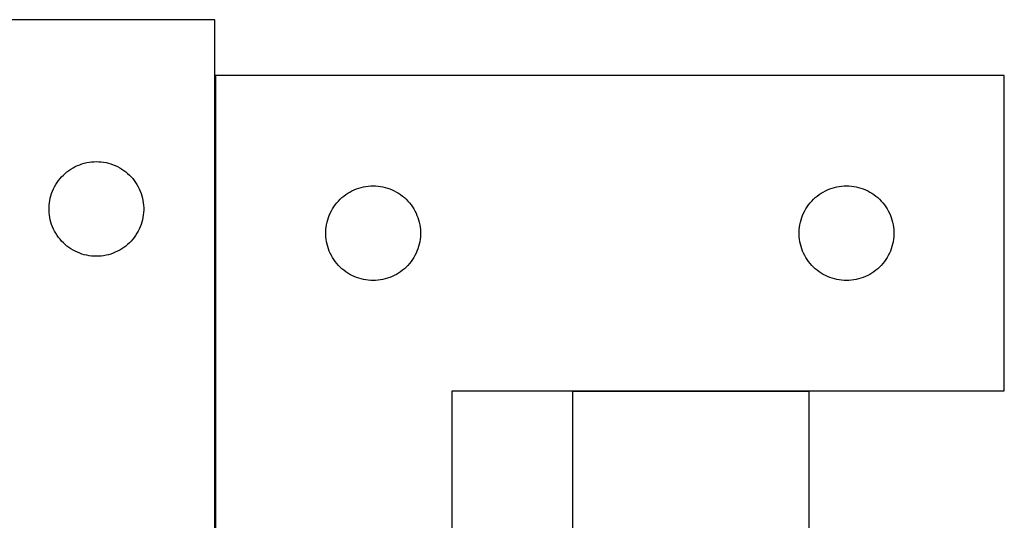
# Model space of a CAD drawing. Header units: millimetres. Extents: x 7 to 1493, y 7 to 438.
# Tile 5 of 6: x 879 to 1191, y 266 to 424. Entities that reach past the tile are written whole.
import ezdxf

# ---------------------------------------------------------------- set-up
doc = ezdxf.new("R2010")
doc.units = ezdxf.units.MM
doc.layers.add('COMMON', color=5, linetype='CONTINUOUS', true_color=0x0000ff)
doc.layers.add('CUT', color=7, linetype='CONTINUOUS', true_color=0x000000)

msp = doc.modelspace()

# ---------------------------------------------------------------- linework, layer by layer
at = {"layer": 'COMMON'}
for p, q in [((941.278071, 124.422915), (941.278071, 406.738149)), ((1129.579478, 306.638149), (1054.579478, 306.638149))]:
    msp.add_line(p, q, dxfattribs=at)
at = {"layer": 'CUT'}
for p, q in [((941.17807, 424.422915), (866.17807, 424.422915)), ((941.17807, 124.422915), (941.17807, 424.422915)), ((941.378071, 406.738149), (941.378071, 106.738149)), ((1191.378071, 406.738149), (941.378071, 406.738149)), ((1191.378071, 306.738149), (1191.378071, 406.738149)), ((896.289849, 377.477193), (896.971663, 377.840221)), ((896.971663, 377.840221), (897.671261, 378.167668)), ((897.671261, 378.167668), (898.386789, 378.458667)), ((898.386789, 378.458667), (899.116348, 378.712445)), ((899.116348, 378.712445), (899.858003, 378.92833)), ((899.858003, 378.92833), (900.609789, 379.10575)), ((900.609789, 379.10575), (901.369711, 379.244233)), ((901.369711, 379.244233), (902.135755, 379.343413)), ((902.135755, 379.343413), (902.905889, 379.403026)), ((902.905889, 379.403026), (903.67807, 379.422915)), ((903.67807, 379.422915), (904.450251, 379.403026)), ((904.450251, 379.403026), (905.220385, 379.343413)), ((905.220385, 379.343413), (905.986429, 379.244233)), ((905.986429, 379.244233), (906.746351, 379.10575)), ((906.746351, 379.10575), (907.498137, 378.92833)), ((907.498137, 378.92833), (908.239792, 378.712445)), ((908.239792, 378.712445), (908.969351, 378.458667)), ((908.969351, 378.458667), (909.684879, 378.167668)), ((909.684879, 378.167668), (910.384477, 377.840221)), ((910.384477, 377.840221), (911.066291, 377.477193)), ((892.159863, 374.031812), (892.66979, 374.612015)), ((892.66979, 374.612015), (893.208908, 375.165197)), ((893.208908, 375.165197), (893.775788, 375.689894)), ((893.775788, 375.689894), (894.368928, 376.184712)), ((894.368928, 376.184712), (894.986754, 376.64834)), ((894.986754, 376.64834), (895.627627, 377.079548)), ((895.627627, 377.079548), (896.289849, 377.477193)), ((911.066291, 377.477193), (911.728513, 377.079548)), ((911.728513, 377.079548), (912.369386, 376.64834)), ((912.369386, 376.64834), (912.987212, 376.184712)), ((912.987212, 376.184712), (913.580352, 375.689894)), ((913.580352, 375.689894), (914.147232, 375.165197)), ((914.147232, 375.165197), (914.68635, 374.612015)), ((914.68635, 374.612015), (915.196277, 374.031812)), ((890.092536, 370.78163), (890.437888, 371.472566)), ((890.437888, 371.472566), (890.818351, 372.144807)), ((890.818351, 372.144807), (891.232915, 372.79657)), ((891.232915, 372.79657), (891.680481, 373.426129)), ((891.680481, 373.426129), (892.159863, 374.031812)), ((915.196277, 374.031812), (915.675659, 373.426129)), ((915.675659, 373.426129), (916.123225, 372.79657)), ((916.123225, 372.79657), (916.537789, 372.144807)), ((916.537789, 372.144807), (916.918252, 371.472566)), ((916.918252, 371.472566), (917.263604, 370.78163)), ((987.558004, 371.243565), (988.30979, 371.420984)), ((988.30979, 371.420984), (989.069712, 371.559467)), ((989.069712, 371.559467), (989.835756, 371.658647)), ((989.835756, 371.658647), (990.60589, 371.71826)), ((990.60589, 371.71826), (991.378071, 371.738149)), ((991.378071, 371.738149), (992.150252, 371.71826)), ((992.150252, 371.71826), (992.920386, 371.658647)), ((992.920386, 371.658647), (993.68643, 371.559467)), ((993.68643, 371.559467), (994.446352, 371.420984)), ((994.446352, 371.420984), (995.198138, 371.243565)), ((1137.558004, 371.243565), (1138.30979, 371.420984)), ((1138.30979, 371.420984), (1139.069712, 371.559467)), ((1139.069712, 371.559467), (1139.835756, 371.658647)), ((1139.835756, 371.658647), (1140.60589, 371.71826)), ((1140.60589, 371.71826), (1141.378071, 371.738149)), ((1141.378071, 371.738149), (1142.150252, 371.71826)), ((1142.150252, 371.71826), (1142.920386, 371.658647)), ((1142.920386, 371.658647), (1143.68643, 371.559467)), ((1143.68643, 371.559467), (1144.446352, 371.420984)), ((1144.446352, 371.420984), (1145.198138, 371.243565)), ((889.079104, 367.868231), (889.275822, 368.615199)), ((889.275822, 368.615199), (889.510732, 369.35105)), ((889.510732, 369.35105), (889.78321, 370.073833)), ((889.78321, 370.073833), (890.092536, 370.78163)), ((917.263604, 370.78163), (917.57293, 370.073833)), ((917.57293, 370.073833), (917.845408, 369.35105)), ((917.845408, 369.35105), (918.080318, 368.615199)), ((918.080318, 368.615199), (918.277036, 367.868231)), ((981.475789, 368.005128), (982.068929, 368.499946)), ((982.068929, 368.499946), (982.686755, 368.963574)), ((982.686755, 368.963574), (983.327628, 369.394782)), ((983.327628, 369.394782), (983.98985, 369.792427)), ((983.98985, 369.792427), (984.671664, 370.155455)), ((984.671664, 370.155455), (985.371262, 370.482902)), ((985.371262, 370.482902), (986.08679, 370.773901)), ((986.08679, 370.773901), (986.816349, 371.027679)), ((986.816349, 371.027679), (987.558004, 371.243565)), ((995.198138, 371.243565), (995.939793, 371.027679)), ((995.939793, 371.027679), (996.669352, 370.773901)), ((996.669352, 370.773901), (997.38488, 370.482902)), ((997.38488, 370.482902), (998.084478, 370.155455)), ((998.084478, 370.155455), (998.766292, 369.792427)), ((998.766292, 369.792427), (999.428514, 369.394782)), ((999.428514, 369.394782), (1000.069387, 368.963574)), ((1000.069387, 368.963574), (1000.687213, 368.499946)), ((1000.687213, 368.499946), (1001.280353, 368.005128)), ((1131.475789, 368.005128), (1132.068929, 368.499946)), ((1132.068929, 368.499946), (1132.686755, 368.963574)), ((1132.686755, 368.963574), (1133.327628, 369.394782)), ((1133.327628, 369.394782), (1133.98985, 369.792427)), ((1133.98985, 369.792427), (1134.671664, 370.155455)), ((1134.671664, 370.155455), (1135.371262, 370.482902)), ((1135.371262, 370.482902), (1136.08679, 370.773901)), ((1136.08679, 370.773901), (1136.816349, 371.027679)), ((1136.816349, 371.027679), (1137.558004, 371.243565)), ((1145.198138, 371.243565), (1145.939793, 371.027679)), ((1145.939793, 371.027679), (1146.669352, 370.773901)), ((1146.669352, 370.773901), (1147.38488, 370.482902)), ((1147.38488, 370.482902), (1148.084478, 370.155455)), ((1148.084478, 370.155455), (1148.766292, 369.792427)), ((1148.766292, 369.792427), (1149.428514, 369.394782)), ((1149.428514, 369.394782), (1150.069387, 368.963574)), ((1150.069387, 368.963574), (1150.687213, 368.499946)), ((1150.687213, 368.499946), (1151.280353, 368.005128)), ((888.683043, 364.809133), (888.722807, 365.580547)), ((888.722807, 365.580547), (888.80223, 366.34889)), ((888.80223, 366.34889), (888.921101, 367.112126)), ((888.921101, 367.112126), (889.079104, 367.868231)), ((918.277036, 367.868231), (918.435039, 367.112126)), ((918.435039, 367.112126), (918.55391, 366.34889)), ((918.55391, 366.34889), (918.633333, 365.580547)), ((918.633333, 365.580547), (918.673097, 364.809133)), ((978.518352, 364.460041), (978.932916, 365.111805)), ((978.932916, 365.111805), (979.380482, 365.741363)), ((979.380482, 365.741363), (979.859864, 366.347046)), ((979.859864, 366.347046), (980.369791, 366.927249)), ((980.369791, 366.927249), (980.908909, 367.480432)), ((980.908909, 367.480432), (981.475789, 368.005128)), ((1001.280353, 368.005128), (1001.847233, 367.480432)), ((1001.847233, 367.480432), (1002.386351, 366.927249)), ((1002.386351, 366.927249), (1002.896278, 366.347046)), ((1002.896278, 366.347046), (1003.37566, 365.741363)), ((1003.37566, 365.741363), (1003.823226, 365.111805)), ((1003.823226, 365.111805), (1004.23779, 364.460041)), ((1128.518352, 364.460041), (1128.932916, 365.111805)), ((1128.932916, 365.111805), (1129.380482, 365.741363)), ((1129.380482, 365.741363), (1129.859864, 366.347046)), ((1129.859864, 366.347046), (1130.369791, 366.927249)), ((1130.369791, 366.927249), (1130.908909, 367.480432)), ((1130.908909, 367.480432), (1131.475789, 368.005128)), ((1151.280353, 368.005128), (1151.847233, 367.480432)), ((1151.847233, 367.480432), (1152.386351, 366.927249)), ((1152.386351, 366.927249), (1152.896278, 366.347046)), ((1152.896278, 366.347046), (1153.37566, 365.741363)), ((1153.37566, 365.741363), (1153.823226, 365.111805)), ((1153.823226, 365.111805), (1154.23779, 364.460041)), ((888.683043, 364.036696), (888.683043, 364.809133)), ((888.722807, 363.265283), (888.683043, 364.036696)), ((888.80223, 362.496939), (888.722807, 363.265283)), ((888.921101, 361.733703), (888.80223, 362.496939)), ((918.55391, 362.496939), (918.435039, 361.733703)), ((918.633333, 363.265283), (918.55391, 362.496939)), ((918.673097, 364.036696), (918.633333, 363.265283)), ((918.673097, 364.809133), (918.673097, 364.036696)), ((977.210733, 361.666284), (977.483211, 362.389067)), ((977.483211, 362.389067), (977.792537, 363.096865)), ((977.792537, 363.096865), (978.137889, 363.7878)), ((978.137889, 363.7878), (978.518352, 364.460041)), ((1004.23779, 364.460041), (1004.618253, 363.7878)), ((1004.618253, 363.7878), (1004.963605, 363.096865)), ((1004.963605, 363.096865), (1005.272931, 362.389067)), ((1005.272931, 362.389067), (1005.545409, 361.666284)), ((1127.210733, 361.666284), (1127.483211, 362.389067)), ((1127.483211, 362.389067), (1127.792537, 363.096865)), ((1127.792537, 363.096865), (1128.137889, 363.7878)), ((1128.137889, 363.7878), (1128.518352, 364.460041)), ((1154.23779, 364.460041), (1154.618253, 363.7878)), ((1154.618253, 363.7878), (1154.963605, 363.096865)), ((1154.963605, 363.096865), (1155.272931, 362.389067)), ((1155.272931, 362.389067), (1155.545409, 361.666284)), ((889.079104, 360.977598), (888.921101, 361.733703)), ((889.275822, 360.23063), (889.079104, 360.977598)), ((889.510732, 359.494779), (889.275822, 360.23063)), ((889.78321, 358.771996), (889.510732, 359.494779)), ((917.845408, 359.494779), (917.57293, 358.771996)), ((918.080318, 360.23063), (917.845408, 359.494779)), ((918.277036, 360.977598), (918.080318, 360.23063)), ((918.435039, 361.733703), (918.277036, 360.977598)), ((976.502231, 358.664124), (976.621102, 359.42736)), ((976.621102, 359.42736), (976.779105, 360.183465)), ((976.779105, 360.183465), (976.975823, 360.930433)), ((976.975823, 360.930433), (977.210733, 361.666284)), ((1005.545409, 361.666284), (1005.780319, 360.930433)), ((1005.780319, 360.930433), (1005.977037, 360.183465)), ((1005.977037, 360.183465), (1006.13504, 359.42736)), ((1006.13504, 359.42736), (1006.253911, 358.664124)), ((1126.502231, 358.664124), (1126.621102, 359.42736)), ((1126.621102, 359.42736), (1126.779105, 360.183465)), ((1126.779105, 360.183465), (1126.975823, 360.930433)), ((1126.975823, 360.930433), (1127.210733, 361.666284)), ((1155.545409, 361.666284), (1155.780319, 360.930433)), ((1155.780319, 360.930433), (1155.977037, 360.183465)), ((1155.977037, 360.183465), (1156.13504, 359.42736)), ((1156.13504, 359.42736), (1156.253911, 358.664124)), ((890.092536, 358.064199), (889.78321, 358.771996)), ((890.437888, 357.373263), (890.092536, 358.064199)), ((890.818351, 356.701023), (890.437888, 357.373263)), ((891.232915, 356.049259), (890.818351, 356.701023)), ((891.680481, 355.4197), (891.232915, 356.049259)), ((916.123225, 356.049259), (915.675659, 355.4197)), ((916.537789, 356.701023), (916.123225, 356.049259)), ((916.918252, 357.373263), (916.537789, 356.701023)), ((917.263604, 358.064199), (916.918252, 357.373263)), ((917.57293, 358.771996), (917.263604, 358.064199)), ((976.383044, 357.124367), (976.422808, 357.895781)), ((976.383044, 356.35193), (976.383044, 357.124367)), ((976.422808, 355.580517), (976.383044, 356.35193)), ((976.422808, 357.895781), (976.502231, 358.664124)), ((1006.253911, 358.664124), (1006.333334, 357.895781)), ((1006.333334, 357.895781), (1006.373098, 357.124367)), ((1006.373098, 356.35193), (1006.333334, 355.580517)), ((1006.373098, 357.124367), (1006.373098, 356.35193)), ((1126.383044, 357.124367), (1126.422808, 357.895781)), ((1126.383044, 356.35193), (1126.383044, 357.124367)), ((1126.422808, 355.580517), (1126.383044, 356.35193)), ((1126.422808, 357.895781), (1126.502231, 358.664124)), ((1156.253911, 358.664124), (1156.333334, 357.895781)), ((1156.333334, 357.895781), (1156.373098, 357.124367)), ((1156.373098, 356.35193), (1156.333334, 355.580517)), ((1156.373098, 357.124367), (1156.373098, 356.35193)), ((892.159863, 354.814017), (891.680481, 355.4197)), ((892.66979, 354.233815), (892.159863, 354.814017)), ((893.208908, 353.680632), (892.66979, 354.233815)), ((893.775788, 353.155936), (893.208908, 353.680632)), ((894.368928, 352.661117), (893.775788, 353.155936)), ((894.986754, 352.19749), (894.368928, 352.661117)), ((912.987212, 352.661117), (912.369386, 352.19749)), ((913.580352, 353.155936), (912.987212, 352.661117)), ((914.147232, 353.680632), (913.580352, 353.155936)), ((914.68635, 354.233815), (914.147232, 353.680632)), ((915.196277, 354.814017), (914.68635, 354.233815)), ((915.675659, 355.4197), (915.196277, 354.814017)), ((976.502231, 354.812173), (976.422808, 355.580517)), ((976.621102, 354.048937), (976.502231, 354.812173)), ((976.779105, 353.292833), (976.621102, 354.048937)), ((976.975823, 352.545864), (976.779105, 353.292833)), ((1005.977037, 353.292833), (1005.780319, 352.545864)), ((1006.13504, 354.048937), (1005.977037, 353.292833)), ((1006.253911, 354.812173), (1006.13504, 354.048937)), ((1006.333334, 355.580517), (1006.253911, 354.812173)), ((1126.502231, 354.812173), (1126.422808, 355.580517)), ((1126.621102, 354.048937), (1126.502231, 354.812173)), ((1126.779105, 353.292833), (1126.621102, 354.048937)), ((1126.975823, 352.545864), (1126.779105, 353.292833)), ((1155.977037, 353.292833), (1155.780319, 352.545864)), ((1156.13504, 354.048937), (1155.977037, 353.292833)), ((1156.253911, 354.812173), (1156.13504, 354.048937)), ((1156.333334, 355.580517), (1156.253911, 354.812173)), ((895.627627, 351.766281), (894.986754, 352.19749)), ((896.289849, 351.368636), (895.627627, 351.766281)), ((896.971663, 351.005608), (896.289849, 351.368636)), ((897.671261, 350.678161), (896.971663, 351.005608)), ((898.386789, 350.387162), (897.671261, 350.678161)), ((899.116348, 350.133384), (898.386789, 350.387162)), ((899.858003, 349.917499), (899.116348, 350.133384)), ((900.609789, 349.740079), (899.858003, 349.917499)), ((901.369711, 349.601596), (900.609789, 349.740079)), ((902.135755, 349.502416), (901.369711, 349.601596)), ((902.905889, 349.442803), (902.135755, 349.502416)), ((903.67807, 349.422915), (902.905889, 349.442803)), ((904.450251, 349.442803), (903.67807, 349.422915)), ((905.220385, 349.502416), (904.450251, 349.442803)), ((905.986429, 349.601596), (905.220385, 349.502416)), ((906.746351, 349.740079), (905.986429, 349.601596)), ((907.498137, 349.917499), (906.746351, 349.740079)), ((908.239792, 350.133384), (907.498137, 349.917499)), ((908.969351, 350.387162), (908.239792, 350.133384)), ((909.684879, 350.678161), (908.969351, 350.387162)), ((910.384477, 351.005608), (909.684879, 350.678161)), ((911.066291, 351.368636), (910.384477, 351.005608)), ((911.728513, 351.766281), (911.066291, 351.368636)), ((912.369386, 352.19749), (911.728513, 351.766281)), ((977.210733, 351.810013), (976.975823, 352.545864)), ((977.483211, 351.08723), (977.210733, 351.810013)), ((977.792537, 350.379433), (977.483211, 351.08723)), ((978.137889, 349.688498), (977.792537, 350.379433)), ((978.518352, 349.016257), (978.137889, 349.688498)), ((1004.618253, 349.688498), (1004.23779, 349.016257)), ((1004.963605, 350.379433), (1004.618253, 349.688498)), ((1005.272931, 351.08723), (1004.963605, 350.379433)), ((1005.545409, 351.810013), (1005.272931, 351.08723)), ((1005.780319, 352.545864), (1005.545409, 351.810013)), ((1127.210733, 351.810013), (1126.975823, 352.545864)), ((1127.483211, 351.08723), (1127.210733, 351.810013)), ((1127.792537, 350.379433), (1127.483211, 351.08723)), ((1128.137889, 349.688498), (1127.792537, 350.379433)), ((1128.518352, 349.016257), (1128.137889, 349.688498)), ((1154.618253, 349.688498), (1154.23779, 349.016257)), ((1154.963605, 350.379433), (1154.618253, 349.688498)), ((1155.272931, 351.08723), (1154.963605, 350.379433)), ((1155.545409, 351.810013), (1155.272931, 351.08723)), ((1155.780319, 352.545864), (1155.545409, 351.810013)), ((978.932916, 348.364493), (978.518352, 349.016257)), ((979.380482, 347.734934), (978.932916, 348.364493)), ((979.859864, 347.129251), (979.380482, 347.734934)), ((980.369791, 346.549049), (979.859864, 347.129251)), ((980.908909, 345.995866), (980.369791, 346.549049)), ((1002.386351, 346.549049), (1001.847233, 345.995866)), ((1002.896278, 347.129251), (1002.386351, 346.549049)), ((1003.37566, 347.734934), (1002.896278, 347.129251)), ((1003.823226, 348.364493), (1003.37566, 347.734934)), ((1004.23779, 349.016257), (1003.823226, 348.364493)), ((1128.932916, 348.364493), (1128.518352, 349.016257)), ((1129.380482, 347.734934), (1128.932916, 348.364493)), ((1129.859864, 347.129251), (1129.380482, 347.734934)), ((1130.369791, 346.549049), (1129.859864, 347.129251)), ((1130.908909, 345.995866), (1130.369791, 346.549049)), ((1152.386351, 346.549049), (1151.847233, 345.995866)), ((1152.896278, 347.129251), (1152.386351, 346.549049)), ((1153.37566, 347.734934), (1152.896278, 347.129251)), ((1153.823226, 348.364493), (1153.37566, 347.734934)), ((1154.23779, 349.016257), (1153.823226, 348.364493)), ((981.475789, 345.47117), (980.908909, 345.995866)), ((982.068929, 344.976352), (981.475789, 345.47117)), ((982.686755, 344.512724), (982.068929, 344.976352)), ((983.327628, 344.081515), (982.686755, 344.512724)), ((983.98985, 343.68387), (983.327628, 344.081515)), ((984.671664, 343.320842), (983.98985, 343.68387)), ((985.371262, 342.993395), (984.671664, 343.320842)), ((998.084478, 343.320842), (997.38488, 342.993395)), ((998.766292, 343.68387), (998.084478, 343.320842)), ((999.428514, 344.081515), (998.766292, 343.68387)), ((1000.069387, 344.512724), (999.428514, 344.081515)), ((1000.687213, 344.976352), (1000.069387, 344.512724)), ((1001.280353, 345.47117), (1000.687213, 344.976352)), ((1001.847233, 345.995866), (1001.280353, 345.47117)), ((1131.475789, 345.47117), (1130.908909, 345.995866)), ((1132.068929, 344.976352), (1131.475789, 345.47117)), ((1132.686755, 344.512724), (1132.068929, 344.976352)), ((1133.327628, 344.081515), (1132.686755, 344.512724)), ((1133.98985, 343.68387), (1133.327628, 344.081515)), ((1134.671664, 343.320842), (1133.98985, 343.68387)), ((1135.371262, 342.993395), (1134.671664, 343.320842)), ((1148.084478, 343.320842), (1147.38488, 342.993395)), ((1148.766292, 343.68387), (1148.084478, 343.320842)), ((1149.428514, 344.081515), (1148.766292, 343.68387)), ((1150.069387, 344.512724), (1149.428514, 344.081515)), ((1150.687213, 344.976352), (1150.069387, 344.512724)), ((1151.280353, 345.47117), (1150.687213, 344.976352)), ((1151.847233, 345.995866), (1151.280353, 345.47117)), ((986.08679, 342.702396), (985.371262, 342.993395)), ((986.816349, 342.448618), (986.08679, 342.702396)), ((987.558004, 342.232733), (986.816349, 342.448618)), ((988.30979, 342.055313), (987.558004, 342.232733)), ((989.069712, 341.91683), (988.30979, 342.055313)), ((989.835756, 341.817651), (989.069712, 341.91683)), ((990.60589, 341.758037), (989.835756, 341.817651)), ((991.378071, 341.738149), (990.60589, 341.758037)), ((992.150252, 341.758037), (991.378071, 341.738149)), ((992.920386, 341.817651), (992.150252, 341.758037)), ((993.68643, 341.91683), (992.920386, 341.817651)), ((994.446352, 342.055313), (993.68643, 341.91683)), ((995.198138, 342.232733), (994.446352, 342.055313)), ((995.939793, 342.448618), (995.198138, 342.232733)), ((996.669352, 342.702396), (995.939793, 342.448618)), ((997.38488, 342.993395), (996.669352, 342.702396)), ((1136.08679, 342.702396), (1135.371262, 342.993395)), ((1136.816349, 342.448618), (1136.08679, 342.702396)), ((1137.558004, 342.232733), (1136.816349, 342.448618)), ((1138.30979, 342.055313), (1137.558004, 342.232733)), ((1139.069712, 341.91683), (1138.30979, 342.055313)), ((1139.835756, 341.817651), (1139.069712, 341.91683)), ((1140.60589, 341.758037), (1139.835756, 341.817651)), ((1141.378071, 341.738149), (1140.60589, 341.758037)), ((1142.150252, 341.758037), (1141.378071, 341.738149)), ((1142.920386, 341.817651), (1142.150252, 341.758037)), ((1143.68643, 341.91683), (1142.920386, 341.817651)), ((1144.446352, 342.055313), (1143.68643, 341.91683)), ((1145.198138, 342.232733), (1144.446352, 342.055313)), ((1145.939793, 342.448618), (1145.198138, 342.232733)), ((1146.669352, 342.702396), (1145.939793, 342.448618)), ((1147.38488, 342.993395), (1146.669352, 342.702396)), ((1016.378071, 106.738149), (1016.378071, 306.738149)), ((1016.378071, 306.738149), (1191.378071, 306.738149)), ((1129.579478, 306.538148), (1054.579478, 306.538148)), ((1054.579478, 306.538148), (1054.579478, 106.538148)), ((1129.579478, 6.538148), (1129.579478, 306.538148))]:
    msp.add_line(p, q, dxfattribs=at)

doc.saveas('drawing.dxf')
